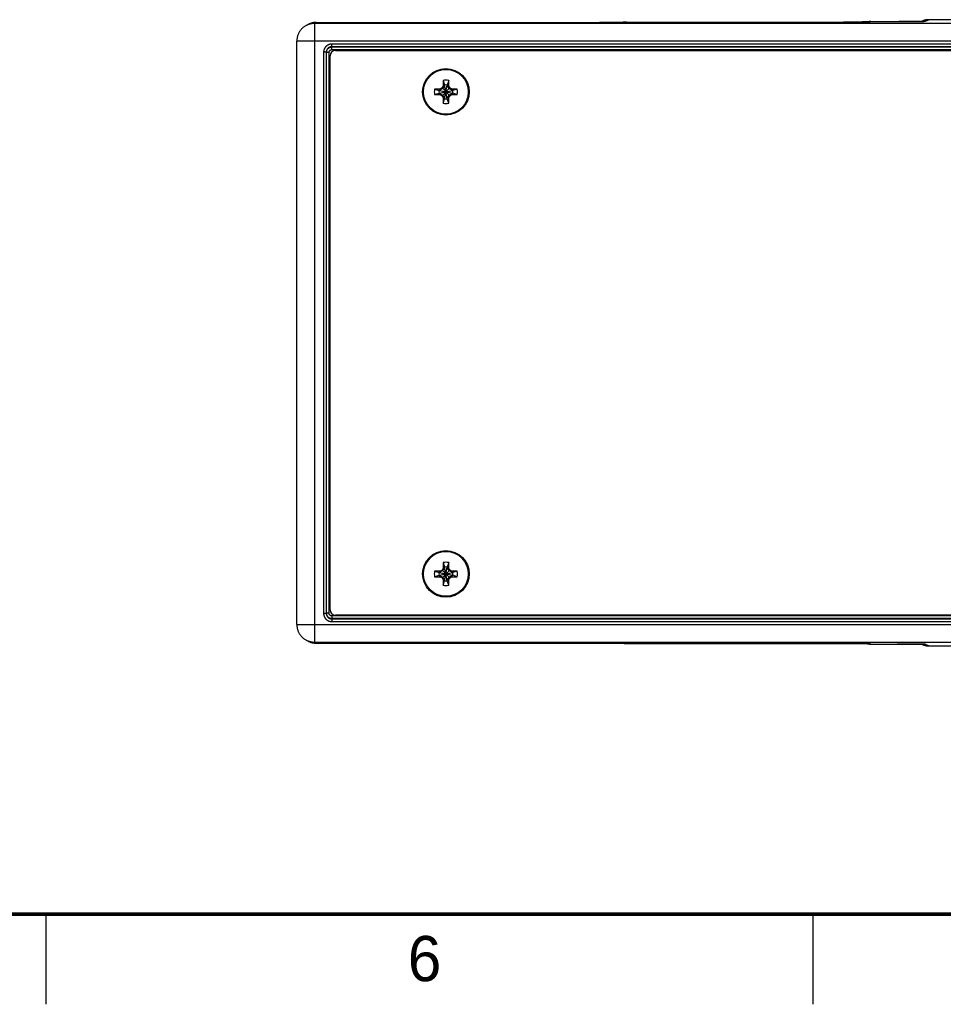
# Model space of a CAD drawing. Header units: inches. Extents: x 0 to 34, y 0 to 22.
# Tile 2 of 105: x 8.4 to 13.5, y 0 to 5.5. Entities that reach past the tile are written whole.
import ezdxf

# ---------------------------------------------------------------- set-up
doc = ezdxf.new("R2010")
doc.units = ezdxf.units.IN
doc.header["$LTSCALE"] = 1.87
doc.header["$MEASUREMENT"] = 0
doc.layers.get('0').update_dxf_attribs({"linetype": 'CONTINUOUS'})
doc.styles.get("Standard").update_dxf_attribs({"font": 'txt', "width": 0.8})

msp = doc.modelspace()

# ---------------------------------------------------------------- linework, layer by layer
at = {"color": 7, "linetype": 'CONTINUOUS'}
for p, q in [((9.944, 5.424), (9.9515, 5.4278)), ((9.9515, 5.4278), (9.9515, 5.4278)), ((9.9887, 5.4345), (9.9962, 5.4383)), ((9.9887, 2.0043), (9.9887, 5.4345)), ((9.9887, 5.4345), (13.5517, 5.4345)), ((9.9962, 5.4383), (11.5554, 5.4383)), ((9.9962, 5.4383), (11.5657, 5.4383)), ((11.5814, 5.4383), (11.5657, 5.4383)), ((11.5918, 5.4384), (11.5814, 5.4383)), ((11.607, 5.4384), (11.5918, 5.4384)), ((11.6169, 5.4384), (11.607, 5.4384)), ((11.6311, 5.4385), (11.6169, 5.4384)), ((11.6402, 5.4385), (11.6311, 5.4385)), ((11.6528, 5.4386), (11.6402, 5.4385)), ((11.66, 5.4387), (11.6528, 5.4386)), ((11.6691, 5.4387), (11.66, 5.4387)), ((11.6767, 5.4388), (11.6691, 5.4387)), ((11.683, 5.4389), (11.6767, 5.4388)), ((11.6883, 5.439), (11.683, 5.4389)), ((11.6925, 5.439), (11.6883, 5.439)), ((11.6969, 5.4391), (11.6925, 5.439)), ((11.7003, 5.4392), (11.6969, 5.4391)), ((11.7029, 5.4392), (11.7003, 5.4392)), ((11.7048, 5.4393), (11.7029, 5.4392)), ((11.7058, 5.4393), (11.7048, 5.4393)), ((11.7064, 5.4393), (11.7058, 5.4393)), ((11.7066, 5.4394), (11.7064, 5.4393)), ((11.7066, 5.4394), (11.7066, 5.4394)), ((11.7129, 5.4397), (11.7144, 5.4404)), ((11.7144, 5.4404), (12.9078, 5.4404)), ((11.7144, 5.4404), (12.918, 5.4404)), ((12.9338, 5.4405), (12.918, 5.4404)), ((12.9442, 5.4405), (12.9338, 5.4405)), ((12.9594, 5.4405), (12.9442, 5.4405)), ((12.9693, 5.4406), (12.9594, 5.4405)), ((12.9835, 5.4406), (12.9693, 5.4406)), ((12.9926, 5.4407), (12.9835, 5.4406)), ((13.0051, 5.4407), (12.9926, 5.4407)), ((13.0123, 5.4408), (13.0051, 5.4407)), ((13.0215, 5.4409), (13.0123, 5.4408)), ((13.0291, 5.4409), (13.0215, 5.4409)), ((13.0354, 5.441), (13.0291, 5.4409)), ((13.0406, 5.4411), (13.0354, 5.441)), ((13.0449, 5.4412), (13.0406, 5.4411)), ((13.0493, 5.4412), (13.0449, 5.4412)), ((13.0527, 5.4413), (13.0493, 5.4412)), ((13.0552, 5.4414), (13.0527, 5.4413)), ((13.0571, 5.4414), (13.0552, 5.4414)), ((13.0581, 5.4414), (13.0571, 5.4414)), ((13.0587, 5.4415), (13.0581, 5.4414)), ((13.0589, 5.4415), (13.0587, 5.4415)), ((13.059, 5.4415), (13.0589, 5.4415)), ((13.0652, 5.4418), (13.0689, 5.4436)), ((13.0689, 5.4436), (13.2145, 5.4436)), ((13.0689, 5.4436), (13.2248, 5.4436)), ((13.2406, 5.4437), (13.2248, 5.4436)), ((13.251, 5.4437), (13.2406, 5.4437)), ((13.2662, 5.4437), (13.251, 5.4437)), ((13.2761, 5.4437), (13.2662, 5.4437)), ((13.2903, 5.4438), (13.2761, 5.4437)), ((13.2994, 5.4439), (13.2903, 5.4438)), ((13.312, 5.4439), (13.2994, 5.4439)), ((13.3192, 5.444), (13.312, 5.4439)), ((13.3283, 5.4441), (13.3192, 5.444)), ((13.3359, 5.4441), (13.3283, 5.4441)), ((13.3422, 5.4442), (13.3359, 5.4441)), ((13.3474, 5.4443), (13.3422, 5.4442)), ((13.3516, 5.4443), (13.3474, 5.4443)), ((13.3561, 5.4444), (13.3516, 5.4443)), ((13.3521, 5.4444), (13.3541, 5.4453)), ((13.3594, 5.4445), (13.3561, 5.4444)), ((13.362, 5.4446), (13.3594, 5.4445)), ((13.3639, 5.4446), (13.362, 5.4446)), ((13.3649, 5.4446), (13.3639, 5.4446)), ((13.3655, 5.4447), (13.3649, 5.4446)), ((13.3657, 5.4447), (13.3655, 5.4447)), ((13.3657, 5.4447), (13.3657, 5.4447)), ((13.372, 5.445), (13.3893, 5.4536)), ((13.57, 5.4536), (13.3893, 5.4536)), ((9.8887, 2.1043), (9.8887, 5.3345)), ((13.5642, 5.3345), (9.8887, 5.3345)), ((10.0821, 5.3036), (10.0821, 5.3186)), ((20.9932, 5.3186), (10.0821, 5.3186)), ((10.0821, 5.3036), (10.083, 5.3027)), ((20.9932, 5.3036), (10.0821, 5.3036)), ((10.083, 5.2877), (10.083, 5.3027)), ((10.083, 5.3027), (20.9923, 5.3027)), ((10.0371, 5.2737), (10.0371, 2.1652)), ((10.0521, 5.2737), (10.0371, 5.2737)), ((10.0521, 5.2737), (10.0521, 2.1652)), ((10.0521, 5.2737), (10.053, 5.2727)), ((10.053, 2.1661), (10.053, 5.2727)), ((10.068, 5.2727), (10.053, 5.2727)), ((10.068, 2.1661), (10.068, 5.2727)), ((10.0726, 2.1858), (10.0726, 5.253)), ((10.083, 5.2877), (20.9923, 5.2877)), ((10.1026, 5.283), (20.9724, 5.283)), ((10.6963, 5.0722), (10.6783, 5.0618)), ((10.6932, 5.0753), (10.6832, 5.0696)), ((10.699, 5.0854), (10.6932, 5.0753)), ((10.6932, 5.0327), (10.7359, 5.0753)), ((10.6932, 5.0753), (10.7359, 5.0327)), ((10.7068, 5.0903), (10.6963, 5.0722)), ((10.699, 5.1165), (10.699, 5.0854)), ((10.699, 5.1165), (10.7068, 5.0918)), ((10.699, 5.0854), (10.7068, 5.0903)), ((10.7068, 5.0918), (10.7068, 5.0903)), ((10.7068, 5.0162), (10.7223, 5.0918)), ((10.7223, 5.0162), (10.7068, 5.0918)), ((10.7068, 5.0177), (10.7223, 5.0903)), ((10.7223, 5.0177), (10.7068, 5.0903)), ((10.7301, 5.1165), (10.7223, 5.0918)), ((10.7223, 5.0903), (10.7223, 5.0918)), ((10.7328, 5.0722), (10.7223, 5.0903)), ((10.7301, 5.0854), (10.7223, 5.0903)), ((10.7301, 5.0854), (10.7301, 5.1165)), ((10.7359, 5.0753), (10.7301, 5.0854)), ((10.7508, 5.0618), (10.7328, 5.0722)), ((10.7459, 5.0696), (10.7359, 5.0753)), ((10.6521, 5.0696), (10.6767, 5.0618)), ((10.6832, 5.0696), (10.6521, 5.0696)), ((10.6521, 5.0385), (10.6767, 5.0462)), ((10.6521, 5.0385), (10.6832, 5.0385)), ((10.6767, 5.0618), (10.7524, 5.0462)), ((10.6783, 5.0618), (10.6767, 5.0618)), ((10.6767, 5.0462), (10.7524, 5.0618)), ((10.6767, 5.0462), (10.6783, 5.0462)), ((10.6832, 5.0696), (10.6783, 5.0618)), ((10.6783, 5.0618), (10.7508, 5.0462)), ((10.6783, 5.0462), (10.7508, 5.0618)), ((10.6832, 5.0385), (10.6783, 5.0462)), ((10.6783, 5.0462), (10.6963, 5.0358)), ((10.6832, 5.0385), (10.6932, 5.0327)), ((10.6932, 5.0327), (10.699, 5.0226)), ((10.6963, 5.0358), (10.7068, 5.0177)), ((10.699, 5.0226), (10.699, 4.9915)), ((10.699, 5.0226), (10.7068, 5.0177)), ((10.7068, 5.0177), (10.7068, 5.0162)), ((10.7223, 5.0177), (10.7328, 5.0358)), ((10.7301, 5.0226), (10.7223, 5.0177)), ((10.7223, 5.0162), (10.7223, 5.0177)), ((10.7301, 5.0226), (10.7359, 5.0327)), ((10.7301, 4.9915), (10.7301, 5.0226)), ((10.7328, 5.0358), (10.7508, 5.0462)), ((10.7359, 5.0327), (10.7459, 5.0385)), ((10.7459, 5.0696), (10.7508, 5.0618)), ((10.777, 5.0696), (10.7459, 5.0696)), ((10.7459, 5.0385), (10.7508, 5.0462)), ((10.7459, 5.0385), (10.777, 5.0385)), ((10.7524, 5.0618), (10.7508, 5.0618)), ((10.7508, 5.0462), (10.7524, 5.0462)), ((10.777, 5.0696), (10.7524, 5.0618)), ((10.777, 5.0385), (10.7524, 5.0462)), ((10.699, 4.9915), (10.7068, 5.0162)), ((10.7301, 4.9915), (10.7223, 5.0162)), ((10.6963, 2.4022), (10.6783, 2.3918)), ((10.6932, 2.4053), (10.6832, 2.3996)), ((10.699, 2.4154), (10.6932, 2.4053)), ((10.6932, 2.4053), (10.7359, 2.3627)), ((10.6932, 2.3627), (10.7359, 2.4053)), ((10.7068, 2.4203), (10.6963, 2.4022)), ((10.699, 2.4465), (10.699, 2.4154)), ((10.699, 2.4465), (10.7068, 2.4218)), ((10.699, 2.4154), (10.7068, 2.4203)), ((10.7068, 2.4218), (10.7068, 2.4203)), ((10.7223, 2.3462), (10.7068, 2.4218)), ((10.7068, 2.3462), (10.7223, 2.4218)), ((10.7223, 2.3477), (10.7068, 2.4203)), ((10.7068, 2.3477), (10.7223, 2.4203)), ((10.7301, 2.4465), (10.7223, 2.4218)), ((10.7223, 2.4203), (10.7223, 2.4218)), ((10.7328, 2.4022), (10.7223, 2.4203)), ((10.7301, 2.4154), (10.7223, 2.4203)), ((10.7301, 2.4154), (10.7301, 2.4465)), ((10.7359, 2.4053), (10.7301, 2.4154)), ((10.7508, 2.3918), (10.7328, 2.4022)), ((10.7459, 2.3996), (10.7359, 2.4053)), ((10.6521, 2.3996), (10.6767, 2.3918)), ((10.6832, 2.3996), (10.6521, 2.3996)), ((10.6521, 2.3685), (10.6767, 2.3762)), ((10.6521, 2.3685), (10.6832, 2.3685)), ((10.6767, 2.3918), (10.7524, 2.3762)), ((10.6783, 2.3918), (10.6767, 2.3918)), ((10.6767, 2.3762), (10.7524, 2.3918)), ((10.6767, 2.3762), (10.6783, 2.3762)), ((10.6832, 2.3996), (10.6783, 2.3918)), ((10.6783, 2.3918), (10.7508, 2.3762)), ((10.6783, 2.3762), (10.7508, 2.3918)), ((10.6832, 2.3685), (10.6783, 2.3762)), ((10.6783, 2.3762), (10.6963, 2.3658)), ((10.6832, 2.3685), (10.6932, 2.3627)), ((10.6932, 2.3627), (10.699, 2.3526)), ((10.6963, 2.3658), (10.7068, 2.3477)), ((10.699, 2.3526), (10.699, 2.3215)), ((10.699, 2.3526), (10.7068, 2.3477)), ((10.699, 2.3215), (10.7068, 2.3462)), ((10.7068, 2.3477), (10.7068, 2.3462)), ((10.7223, 2.3477), (10.7328, 2.3658)), ((10.7301, 2.3526), (10.7223, 2.3477)), ((10.7223, 2.3462), (10.7223, 2.3477)), ((10.7301, 2.3215), (10.7223, 2.3462)), ((10.7301, 2.3526), (10.7359, 2.3627)), ((10.7301, 2.3215), (10.7301, 2.3526)), ((10.7328, 2.3658), (10.7508, 2.3762)), ((10.7359, 2.3627), (10.7459, 2.3685)), ((10.7459, 2.3996), (10.7508, 2.3918)), ((10.777, 2.3996), (10.7459, 2.3996)), ((10.7459, 2.3685), (10.7508, 2.3762)), ((10.7459, 2.3685), (10.777, 2.3685)), ((10.7524, 2.3918), (10.7508, 2.3918)), ((10.7508, 2.3762), (10.7524, 2.3762)), ((10.777, 2.3996), (10.7524, 2.3918)), ((10.777, 2.3685), (10.7524, 2.3762)), ((10.0521, 2.1652), (10.0371, 2.1652)), ((10.0521, 2.1652), (10.053, 2.1661)), ((10.068, 2.1661), (10.053, 2.1661)), ((10.0821, 2.1352), (10.083, 2.1361)), ((10.0821, 2.1352), (10.0821, 2.1202)), ((10.0821, 2.1352), (20.9932, 2.1352)), ((10.083, 2.1511), (10.083, 2.1361)), ((20.9923, 2.1511), (10.083, 2.1511)), ((20.9923, 2.1361), (10.083, 2.1361)), ((20.9724, 2.1558), (10.1026, 2.1558)), ((9.8887, 2.1043), (13.5642, 2.1043)), ((10.0821, 2.1202), (20.9932, 2.1202)), ((9.9515, 2.0111), (9.944, 2.0148)), ((9.9515, 2.0111), (9.9515, 2.0111)), ((9.9962, 2.0005), (9.9887, 2.0043)), ((13.5517, 2.0043), (9.9887, 2.0043)), ((9.9962, 2.0005), (11.5657, 2.0005)), ((11.5657, 2.0005), (11.5816, 2.0005)), ((11.5816, 2.0005), (11.5972, 2.0005)), ((11.5972, 2.0005), (11.6073, 2.0004)), ((11.6073, 2.0004), (11.6173, 2.0004)), ((11.6173, 2.0004), (11.6315, 2.0003)), ((11.6315, 2.0003), (11.6406, 2.0003)), ((11.6406, 2.0003), (11.6493, 2.0002)), ((11.6493, 2.0002), (11.6574, 2.0002)), ((11.6574, 2.0002), (11.6648, 2.0001)), ((11.6648, 2.0001), (11.6712, 2.0001)), ((11.6712, 2.0001), (11.6793, 2)), ((11.6793, 2), (11.6857, 1.9999)), ((11.6857, 1.9999), (11.6907, 1.9998)), ((11.6907, 1.9998), (11.6947, 1.9998)), ((11.6947, 1.9998), (11.6989, 1.9997)), ((11.6989, 1.9997), (11.7014, 1.9996)), ((11.7014, 1.9996), (11.7038, 1.9996)), ((11.7038, 1.9996), (11.7052, 1.9995)), ((11.7052, 1.9995), (11.706, 1.9995)), ((11.706, 1.9995), (11.7064, 1.9995)), ((11.7144, 1.9984), (11.7129, 1.9992)), ((11.7144, 1.9984), (12.9181, 1.9984)), ((12.9181, 1.9984), (12.934, 1.9983)), ((12.934, 1.9983), (12.9496, 1.9983)), ((12.9496, 1.9983), (12.9597, 1.9983)), ((12.9597, 1.9983), (12.9696, 1.9983)), ((12.9696, 1.9983), (12.9839, 1.9982)), ((12.9839, 1.9982), (12.993, 1.9981)), ((12.993, 1.9981), (13.0017, 1.9981)), ((13.0017, 1.9981), (13.0098, 1.998)), ((13.0098, 1.998), (13.0171, 1.998)), ((13.0171, 1.998), (13.0236, 1.9979)), ((13.0236, 1.9979), (13.0316, 1.9978)), ((13.0316, 1.9978), (13.0381, 1.9978)), ((13.0381, 1.9978), (13.0431, 1.9977)), ((13.0431, 1.9977), (13.0471, 1.9976)), ((13.0471, 1.9976), (13.0513, 1.9975)), ((13.0513, 1.9975), (13.0537, 1.9975)), ((13.0537, 1.9975), (13.0562, 1.9974)), ((13.0562, 1.9974), (13.0575, 1.9974)), ((13.0575, 1.9974), (13.0584, 1.9974)), ((13.0584, 1.9974), (13.0587, 1.9973)), ((13.0689, 1.9952), (13.0652, 1.997)), ((13.0689, 1.9952), (13.2248, 1.9952)), ((13.2248, 1.9952), (13.2405, 1.9952)), ((13.2405, 1.9952), (13.256, 1.9951)), ((13.256, 1.9951), (13.266, 1.9951)), ((13.266, 1.9951), (13.2759, 1.9951)), ((13.2759, 1.9951), (13.2901, 1.995)), ((13.2901, 1.995), (13.2991, 1.995)), ((13.2991, 1.995), (13.3078, 1.9949)), ((13.3078, 1.9949), (13.3159, 1.9949)), ((13.3159, 1.9949), (13.3232, 1.9948)), ((13.3232, 1.9948), (13.3325, 1.9947)), ((13.3325, 1.9947), (13.3401, 1.9946)), ((13.3401, 1.9946), (13.3461, 1.9945)), ((13.3461, 1.9945), (13.3508, 1.9945)), ((13.3508, 1.9945), (13.3546, 1.9944)), ((13.3541, 1.9935), (13.3521, 1.9945)), ((13.3546, 1.9944), (13.3586, 1.9943)), ((13.3586, 1.9943), (13.3615, 1.9943)), ((13.3615, 1.9943), (13.3637, 1.9942)), ((13.3637, 1.9942), (13.3647, 1.9942)), ((13.3647, 1.9942), (13.3654, 1.9941)), ((13.3654, 1.9941), (13.3656, 1.9941)), ((13.3656, 1.9941), (13.3657, 1.9941)), ((13.3893, 1.9852), (13.372, 1.9938)), ((13.3893, 1.9852), (13.57, 1.9852))]:
    msp.add_line(p, q, dxfattribs=at)
at = {"color": 2, "linetype": 'CONTINUOUS'}
for p, q in [((8.5, 0), (8.5, 0.5)), ((12.75, 0), (12.75, 0.5))]:
    msp.add_line(p, q, dxfattribs=at)
at = {"color": 7, "linetype": 'CONTINUOUS'}
for points in [[(13.3893, 5.4536), (13.3863, 5.4536), (13.3832, 5.4534), (13.38, 5.4531), (13.3768, 5.4527), (13.3737, 5.4521), (13.3706, 5.4514), (13.3675, 5.4506), (13.3645, 5.4496), (13.3615, 5.4486), (13.3585, 5.4474), (13.3556, 5.4461), (13.3541, 5.4453)], [(9.944, 5.424), (9.9407, 5.4223), (9.9376, 5.4205), (9.9344, 5.4186), (9.9314, 5.4165), (9.9285, 5.4144), (9.9256, 5.4121), (9.9228, 5.4098), (9.9202, 5.4074), (9.9175, 5.4048), (9.915, 5.4021), (9.9126, 5.3995), (9.9103, 5.3967), (9.9081, 5.3937), (9.906, 5.3908), (9.904, 5.3878), (9.9021, 5.3846), (9.9003, 5.3814), (9.8987, 5.3781), (9.8971, 5.3748), (9.8957, 5.3714), (9.8944, 5.3679), (9.8932, 5.3644), (9.8922, 5.3608), (9.8913, 5.3572), (9.8905, 5.3535), (9.8899, 5.3498), (9.8894, 5.3461), (9.889, 5.3424), (9.8888, 5.3386), (9.8887, 5.3345)], [(9.9962, 5.4383), (9.9927, 5.4383), (9.989, 5.4381), (9.9852, 5.4377), (9.9815, 5.4372), (9.9778, 5.4366), (9.9741, 5.4358), (9.9705, 5.435), (9.9669, 5.4339), (9.9633, 5.4328), (9.9598, 5.4314), (9.9563, 5.43), (9.9529, 5.4285), (9.9515, 5.4278)], [(11.7144, 5.4404), (11.712, 5.4404), (11.7088, 5.4402), (11.7057, 5.44), (11.7026, 5.4395), (11.7004, 5.4392)], [(13.0689, 5.4436), (13.0665, 5.4436), (13.0633, 5.4434), (13.0602, 5.4432), (13.0571, 5.4427), (13.0539, 5.4422), (13.0509, 5.4415), (13.0497, 5.4412)], [(9.8887, 2.1043), (9.8888, 2.1005), (9.889, 2.0967), (9.8893, 2.0929), (9.8898, 2.0892), (9.8904, 2.0856), (9.8912, 2.0819), (9.8921, 2.0783), (9.8932, 2.0747), (9.8943, 2.0712), (9.8956, 2.0677), (9.897, 2.0643), (9.8986, 2.0609), (9.9002, 2.0576), (9.9021, 2.0543), (9.9039, 2.0512), (9.906, 2.0481), (9.9081, 2.0451), (9.9103, 2.0422), (9.9127, 2.0393), (9.9151, 2.0366), (9.9176, 2.0339), (9.9203, 2.0313), (9.923, 2.0289), (9.9258, 2.0265), (9.9288, 2.0242), (9.9317, 2.0221), (9.9348, 2.02), (9.938, 2.0181), (9.9412, 2.0163), (9.944, 2.0148)], [(9.9515, 2.0111), (9.9529, 2.0103), (9.9564, 2.0088), (9.9598, 2.0074), (9.9634, 2.0061), (9.9669, 2.0049), (9.9705, 2.0039), (9.9742, 2.003), (9.9778, 2.0022), (9.9815, 2.0016), (9.9853, 2.0011), (9.989, 2.0008), (9.9928, 2.0006), (9.9962, 2.0005)], [(11.7144, 1.9984), (11.712, 1.9984), (11.7088, 1.9986), (11.7057, 1.9989), (11.7026, 1.9993), (11.7004, 1.9996)], [(11.7064, 1.9995), (11.7066, 1.9995), (11.7066, 1.9995)], [(13.0689, 1.9952), (13.0665, 1.9952), (13.0633, 1.9954), (13.0602, 1.9957), (13.0571, 1.9961), (13.0539, 1.9966), (13.0509, 1.9973), (13.0497, 1.9976)], [(13.0587, 1.9973), (13.0589, 1.9973), (13.059, 1.9973)], [(13.3541, 1.9935), (13.3556, 1.9927), (13.3585, 1.9914), (13.3615, 1.9902), (13.3645, 1.9892), (13.3675, 1.9882), (13.3706, 1.9874), (13.3737, 1.9867), (13.3768, 1.9862), (13.38, 1.9857), (13.3831, 1.9854), (13.3863, 1.9852), (13.3893, 1.9852)]]:
    msp.add_lwpolyline(points, dxfattribs=at)
at = {"color": 7, "linetype": 'CONTINUOUS', "const_width": 0.02}
msp.add_lwpolyline([(0.5, 0.5), (33.5, 0.5)], dxfattribs=at)
at = {"color": 7, "linetype": 'CONTINUOUS'}
for centre, radius in [((10.7146, 5.054), 0.129), ((10.7146, 5.054), 0.124), ((10.7146, 2.384), 0.129), ((10.7146, 2.384), 0.124)]:
    msp.add_circle(centre, radius, dxfattribs=at)
for centre, radius, start, end in [((10.1026, 5.253), 0.03, 90, 180), ((10.7146, 5.054), 0.0644, 76.0196, 103.9804), ((10.7146, 5.054), 0.0386, 78.3855, 101.6145), ((10.7146, 5.054), 0.0644, 166.0196, 193.9804), ((10.7146, 5.054), 0.0386, 168.3855, 191.6145), ((10.7146, 5.054), 0.0386, 348.3855, 11.6145), ((10.7146, 5.054), 0.0644, 346.0196, 13.9804), ((10.7146, 5.054), 0.0644, 256.0196, 283.9804), ((10.7146, 5.054), 0.0386, 258.3855, 281.6145), ((10.7146, 2.384), 0.0644, 76.0196, 103.9804), ((10.7146, 2.384), 0.0386, 78.3855, 101.6145), ((10.7146, 2.384), 0.0644, 166.0196, 193.9804), ((10.7146, 2.384), 0.0386, 168.3855, 191.6145), ((10.7146, 2.384), 0.0386, 258.3855, 281.6145), ((10.7146, 2.384), 0.0386, 348.3855, 11.6145), ((10.7146, 2.384), 0.0644, 346.0196, 13.9804), ((10.7146, 2.384), 0.0644, 256.0196, 283.9804), ((10.1026, 2.1858), 0.03, 180, 270)]:
    msp.add_arc(centre, radius, start, end, dxfattribs=at)
for points, knots in [([(9.944, 5.424), (9.9444, 5.4242), (9.946, 5.425), (9.9487, 5.4262), (9.9521, 5.4277), (9.9557, 5.429), (9.9592, 5.4301), (9.9628, 5.4312), (9.9664, 5.4321), (9.9701, 5.4328), (9.9738, 5.4335), (9.9775, 5.4339), (9.9812, 5.4343), (9.9849, 5.4345), (9.9874, 5.4345), (9.9887, 5.4345)], [0, 0, 0, 0, 0.032077, 0.112741, 0.193406, 0.274072, 0.354736, 0.435401, 0.516066, 0.596732, 0.677402, 0.758066, 0.83872, 0.919363, 1, 1, 1, 1]), ([(9.9529, 5.4284), (9.954, 5.429), (9.9562, 5.43), (9.9597, 5.4314), (9.9632, 5.4327), (9.9667, 5.4339), (9.9703, 5.4349), (9.974, 5.4358), (9.9764, 5.4363), (9.9777, 5.4366), (9.9777, 5.4366)], [0, 0, 0, 0, 0.14138, 0.284055, 0.426734, 0.569413, 0.712094, 0.854774, 0.997449, 1, 1, 1, 1]), ([(9.9777, 5.4366), (9.9789, 5.4368), (9.9813, 5.4372), (9.985, 5.4377), (9.9887, 5.4381), (9.9925, 5.4383), (9.995, 5.4383), (9.9962, 5.4383)], [0, 0, 0, 0, 0.197127, 0.397844, 0.598568, 0.799292, 1, 1, 1, 1]), ([(11.5554, 5.4383), (11.5572, 5.4383), (11.5607, 5.4383), (11.566, 5.4383), (11.5713, 5.4383), (11.5766, 5.4383), (11.5818, 5.4383), (11.587, 5.4383), (11.5922, 5.4383), (11.5974, 5.4384), (11.6025, 5.4384), (11.6075, 5.4384), (11.6125, 5.4384), (11.6174, 5.4384), (11.6223, 5.4384), (11.6271, 5.4385), (11.6318, 5.4385), (11.6364, 5.4385), (11.6409, 5.4385), (11.6453, 5.4386), (11.6496, 5.4386), (11.6538, 5.4386), (11.6579, 5.4386), (11.6619, 5.4387), (11.6657, 5.4387), (11.6695, 5.4387), (11.6731, 5.4388), (11.6765, 5.4388), (11.6799, 5.4388), (11.683, 5.4389), (11.6861, 5.4389), (11.689, 5.439), (11.6917, 5.439), (11.6943, 5.439), (11.6967, 5.4391), (11.699, 5.4391), (11.7011, 5.4392), (11.703, 5.4392), (11.7048, 5.4392), (11.7059, 5.4393), (11.7064, 5.4393)], [0, 0, 0, 0, 0.035085, 0.070185, 0.105241, 0.140198, 0.175002, 0.209602, 0.243964, 0.278058, 0.311848, 0.345286, 0.378325, 0.410926, 0.443055, 0.474679, 0.505761, 0.536269, 0.566167, 0.595419, 0.62399, 0.651849, 0.678966, 0.705308, 0.730846, 0.755548, 0.779389, 0.802341, 0.82438, 0.845477, 0.865609, 0.884753, 0.902888, 0.919993, 0.936049, 0.951035, 0.964938, 0.977743, 0.989437, 1, 1, 1, 1]), ([(11.7004, 5.4392), (11.7009, 5.4393), (11.7024, 5.4395), (11.7049, 5.4399), (11.7081, 5.4402), (11.7113, 5.4404), (11.7134, 5.4404), (11.7144, 5.4404)], [0, 0, 0, 0, 0.100601, 0.325449, 0.550298, 0.775149, 1, 1, 1, 1]), ([(11.7066, 5.4393), (11.707, 5.4393), (11.7079, 5.4393), (11.709, 5.4394), (11.7101, 5.4394), (11.711, 5.4395), (11.7117, 5.4395), (11.7123, 5.4396), (11.7126, 5.4396), (11.7128, 5.4396), (11.7129, 5.4397)], [0, 0, 0, 0, 0.196256, 0.395635, 0.567072, 0.710405, 0.825404, 0.911901, 0.969941, 1, 1, 1, 1]), ([(11.7066, 5.4394), (11.7076, 5.4395), (11.7097, 5.4396), (11.7118, 5.4397), (11.7129, 5.4397)], [0, 0, 0, 0, 0.493039, 1, 1, 1, 1]), ([(12.9078, 5.4404), (12.9095, 5.4404), (12.9131, 5.4404), (12.9184, 5.4404), (12.9237, 5.4404), (12.9289, 5.4405), (12.9342, 5.4405), (12.9394, 5.4405), (12.9446, 5.4405), (12.9497, 5.4405), (12.9548, 5.4405), (12.9599, 5.4405), (12.9649, 5.4405), (12.9698, 5.4406), (12.9747, 5.4406), (12.9794, 5.4406), (12.9841, 5.4406), (12.9887, 5.4406), (12.9932, 5.4407), (12.9977, 5.4407), (13.002, 5.4407), (13.0062, 5.4407), (13.0103, 5.4408), (13.0142, 5.4408), (13.0181, 5.4408), (13.0218, 5.4409), (13.0254, 5.4409), (13.0289, 5.4409), (13.0322, 5.441), (13.0354, 5.441), (13.0384, 5.441), (13.0413, 5.4411), (13.0441, 5.4411), (13.0467, 5.4412), (13.0491, 5.4412), (13.0513, 5.4413), (13.0534, 5.4413), (13.0554, 5.4413), (13.0571, 5.4414), (13.0583, 5.4414), (13.0588, 5.4414)], [0, 0, 0, 0, 0.035085, 0.070185, 0.105241, 0.140198, 0.175002, 0.209602, 0.243964, 0.278058, 0.311848, 0.345286, 0.378325, 0.410926, 0.443055, 0.474679, 0.505761, 0.536269, 0.566167, 0.595419, 0.62399, 0.651849, 0.678966, 0.705308, 0.730846, 0.755548, 0.779389, 0.802341, 0.82438, 0.845477, 0.865609, 0.884753, 0.902888, 0.919993, 0.936049, 0.951035, 0.964938, 0.977743, 0.989437, 1, 1, 1, 1]), ([(13.0496, 5.4412), (13.0498, 5.4413), (13.051, 5.4416), (13.0532, 5.4421), (13.0563, 5.4426), (13.0594, 5.4431), (13.0626, 5.4434), (13.0657, 5.4436), (13.0679, 5.4436), (13.0689, 5.4436)], [0, 0, 0, 0, 0.022477, 0.185395, 0.348315, 0.511235, 0.674156, 0.837077, 1, 1, 1, 1]), ([(13.059, 5.4415), (13.06, 5.4416), (13.0621, 5.4418), (13.0642, 5.4418), (13.0652, 5.4418)], [0, 0, 0, 0, 0.493039, 1, 1, 1, 1]), ([(13.059, 5.4414), (13.0594, 5.4414), (13.0602, 5.4415), (13.0614, 5.4415), (13.0625, 5.4416), (13.0634, 5.4416), (13.0641, 5.4416), (13.0646, 5.4417), (13.065, 5.4417), (13.0652, 5.4418), (13.0652, 5.4418)], [0, 0, 0, 0, 0.196256, 0.395635, 0.567072, 0.710405, 0.825404, 0.911901, 0.969941, 1, 1, 1, 1]), ([(13.2145, 5.4436), (13.2163, 5.4436), (13.2198, 5.4436), (13.2251, 5.4436), (13.2304, 5.4436), (13.2357, 5.4436), (13.2409, 5.4437), (13.2462, 5.4437), (13.2513, 5.4437), (13.2565, 5.4437), (13.2616, 5.4437), (13.2666, 5.4437), (13.2716, 5.4437), (13.2765, 5.4437), (13.2814, 5.4438), (13.2862, 5.4438), (13.2909, 5.4438), (13.2955, 5.4438), (13.3, 5.4439), (13.3044, 5.4439), (13.3087, 5.4439), (13.3129, 5.4439), (13.317, 5.444), (13.321, 5.444), (13.3248, 5.444), (13.3286, 5.4441), (13.3322, 5.4441), (13.3356, 5.4441), (13.339, 5.4442), (13.3421, 5.4442), (13.3452, 5.4442), (13.3481, 5.4443), (13.3508, 5.4443), (13.3534, 5.4444), (13.3558, 5.4444), (13.3581, 5.4444), (13.3602, 5.4445), (13.3621, 5.4445), (13.3639, 5.4446), (13.365, 5.4446), (13.3655, 5.4446)], [0, 0, 0, 0, 0.035098, 0.070211, 0.105279, 0.140246, 0.175055, 0.209656, 0.244016, 0.278108, 0.311897, 0.345335, 0.378373, 0.410974, 0.443102, 0.474725, 0.505806, 0.536312, 0.566208, 0.595458, 0.624028, 0.651886, 0.679, 0.705341, 0.730876, 0.755577, 0.779416, 0.802367, 0.824403, 0.845499, 0.865629, 0.884771, 0.902904, 0.920007, 0.936061, 0.951045, 0.964945, 0.977748, 0.989439, 1, 1, 1, 1]), ([(13.3556, 5.4461), (13.3555, 5.4461), (13.355, 5.4458), (13.3545, 5.4456), (13.3541, 5.4453)], [0, 0, 0, 0, 0.033145, 1, 1, 1, 1]), ([(13.3862, 5.4536), (13.3862, 5.4536), (13.3851, 5.4535), (13.3829, 5.4534), (13.3798, 5.4531), (13.3766, 5.4526), (13.3735, 5.4521), (13.3704, 5.4514), (13.3674, 5.4506), (13.3643, 5.4496), (13.3613, 5.4485), (13.3584, 5.4474), (13.3565, 5.4465), (13.3556, 5.4461)], [0, 0, 0, 0, 0.003455, 0.103297, 0.20314, 0.302977, 0.402808, 0.502634, 0.60246, 0.702289, 0.802118, 0.901936, 1, 1, 1, 1]), ([(13.3657, 5.4447), (13.3667, 5.4448), (13.3688, 5.4449), (13.3709, 5.445), (13.372, 5.445)], [0, 0, 0, 0, 0.492974, 1, 1, 1, 1]), ([(13.3657, 5.4446), (13.3661, 5.4446), (13.367, 5.4447), (13.3681, 5.4447), (13.3692, 5.4448), (13.3701, 5.4448), (13.3708, 5.4448), (13.3714, 5.4449), (13.3717, 5.4449), (13.3719, 5.445), (13.372, 5.445)], [0, 0, 0, 0, 0.196501, 0.395867, 0.56727, 0.710551, 0.825499, 0.911958, 0.969962, 1, 1, 1, 1]), ([(10.0821, 5.3186), (10.0814, 5.3186), (10.08, 5.3186), (10.0779, 5.3185), (10.0759, 5.3182), (10.0738, 5.3179), (10.0718, 5.3175), (10.0698, 5.3169), (10.0678, 5.3163), (10.0658, 5.3156), (10.0639, 5.3148), (10.062, 5.3139), (10.0602, 5.313), (10.0584, 5.3119), (10.0567, 5.3108), (10.055, 5.3096), (10.0533, 5.3083), (10.0518, 5.3069), (10.0503, 5.3055), (10.0488, 5.304), (10.0475, 5.3024), (10.0462, 5.3008), (10.045, 5.2991), (10.0438, 5.2973), (10.0428, 5.2956), (10.0418, 5.2937), (10.0409, 5.2918), (10.0401, 5.2899), (10.0394, 5.288), (10.0388, 5.286), (10.0383, 5.284), (10.0378, 5.2819), (10.0375, 5.2799), (10.0373, 5.2778), (10.0371, 5.2757), (10.0371, 5.2743), (10.0371, 5.2737)], [0, 0, 0, 0, 0.029315, 0.0587, 0.088127, 0.117573, 0.14701, 0.176425, 0.205828, 0.235235, 0.264651, 0.294075, 0.323503, 0.352928, 0.382341, 0.411749, 0.441162, 0.470584, 0.500009, 0.52943, 0.558847, 0.588259, 0.61767, 0.647086, 0.676511, 0.705939, 0.735361, 0.764778, 0.794191, 0.823605, 0.853027, 0.882463, 0.911899, 0.941315, 0.970689, 1, 1, 1, 1]), ([(10.0821, 5.3036), (10.0816, 5.3036), (10.0806, 5.3036), (10.0791, 5.3035), (10.0775, 5.3033), (10.076, 5.303), (10.0746, 5.3027), (10.0731, 5.3023), (10.0717, 5.3018), (10.0703, 5.3012), (10.0689, 5.3006), (10.0675, 5.2999), (10.0662, 5.2991), (10.0649, 5.2983), (10.0637, 5.2974), (10.0625, 5.2964), (10.0614, 5.2954), (10.0603, 5.2943), (10.0593, 5.2932), (10.0584, 5.292), (10.0575, 5.2908), (10.0566, 5.2895), (10.0559, 5.2882), (10.0551, 5.2869), (10.0545, 5.2855), (10.0539, 5.2841), (10.0535, 5.2826), (10.053, 5.2812), (10.0527, 5.2797), (10.0524, 5.2782), (10.0522, 5.2767), (10.0521, 5.2752), (10.0521, 5.2742), (10.0521, 5.2737)], [0, 0, 0, 0, 0.032272, 0.064545, 0.096819, 0.129093, 0.161367, 0.193641, 0.225911, 0.258171, 0.290418, 0.322658, 0.354893, 0.387132, 0.419379, 0.451636, 0.483899, 0.516157, 0.548407, 0.580652, 0.612895, 0.64514, 0.677389, 0.709645, 0.741907, 0.774173, 0.806443, 0.838712, 0.870978, 0.903241, 0.9355, 0.967754, 1, 1, 1, 1]), ([(10.053, 5.2727), (10.053, 5.2732), (10.0531, 5.2742), (10.0532, 5.2757), (10.0534, 5.2772), (10.0537, 5.2787), (10.054, 5.2802), (10.0544, 5.2817), (10.0549, 5.2831), (10.0555, 5.2845), (10.0561, 5.2859), (10.0568, 5.2873), (10.0576, 5.2886), (10.0584, 5.2898), (10.0593, 5.2911), (10.0603, 5.2923), (10.0613, 5.2934), (10.0624, 5.2945), (10.0635, 5.2955), (10.0647, 5.2964), (10.0659, 5.2973), (10.0672, 5.2982), (10.0685, 5.2989), (10.0698, 5.2996), (10.0712, 5.3003), (10.0726, 5.3008), (10.0741, 5.3013), (10.0755, 5.3018), (10.077, 5.3021), (10.0785, 5.3024), (10.08, 5.3026), (10.0815, 5.3027), (10.0825, 5.3027), (10.083, 5.3027)], [0, 0, 0, 0, 0.032275, 0.064544, 0.09681, 0.129074, 0.161337, 0.193601, 0.225866, 0.258132, 0.290396, 0.32266, 0.354924, 0.387188, 0.419451, 0.451711, 0.483971, 0.516232, 0.548493, 0.580752, 0.613005, 0.645255, 0.677503, 0.709752, 0.742003, 0.774259, 0.806517, 0.838778, 0.87104, 0.903298, 0.935547, 0.967783, 1, 1, 1, 1]), ([(10.068, 5.2727), (10.068, 5.273), (10.0681, 5.2736), (10.0681, 5.2745), (10.0683, 5.2754), (10.0685, 5.2763), (10.0687, 5.2772), (10.069, 5.278), (10.0694, 5.2789), (10.0698, 5.2797), (10.0702, 5.2805), (10.0707, 5.2812), (10.0712, 5.282), (10.0718, 5.2827), (10.0724, 5.2833), (10.0731, 5.2839), (10.0738, 5.2845), (10.0745, 5.2851), (10.0753, 5.2855), (10.0761, 5.286), (10.0769, 5.2864), (10.0777, 5.2867), (10.0786, 5.287), (10.0795, 5.2873), (10.0803, 5.2875), (10.0812, 5.2876), (10.0821, 5.2877), (10.0827, 5.2877), (10.083, 5.2877)], [0, 0, 0, 0, 0.038269, 0.076653, 0.115117, 0.153624, 0.192138, 0.230628, 0.269105, 0.307596, 0.346109, 0.384621, 0.423104, 0.461564, 0.500028, 0.538519, 0.577028, 0.615534, 0.654027, 0.692503, 0.730963, 0.769433, 0.807945, 0.846505, 0.885056, 0.923532, 0.961867, 1, 1, 1, 1]), ([(10.0371, 2.1652), (10.0371, 2.1645), (10.0371, 2.1631), (10.0373, 2.161), (10.0375, 2.1589), (10.0378, 2.1569), (10.0383, 2.1549), (10.0388, 2.1528), (10.0394, 2.1509), (10.0401, 2.1489), (10.0409, 2.147), (10.0418, 2.1451), (10.0428, 2.1433), (10.0438, 2.1415), (10.045, 2.1397), (10.0462, 2.138), (10.0475, 2.1364), (10.0488, 2.1348), (10.0503, 2.1333), (10.0518, 2.1319), (10.0533, 2.1305), (10.055, 2.1292), (10.0567, 2.128), (10.0584, 2.1269), (10.0602, 2.1258), (10.062, 2.1249), (10.0639, 2.124), (10.0658, 2.1232), (10.0678, 2.1225), (10.0698, 2.1219), (10.0718, 2.1213), (10.0738, 2.1209), (10.0759, 2.1206), (10.0779, 2.1203), (10.08, 2.1202), (10.0814, 2.1202), (10.0821, 2.1202)], [0, 0, 0, 0, 0.029315, 0.0587, 0.088127, 0.117573, 0.14701, 0.176425, 0.205828, 0.235235, 0.264651, 0.294075, 0.323503, 0.352928, 0.382341, 0.411749, 0.441162, 0.470584, 0.500009, 0.52943, 0.558847, 0.588259, 0.61767, 0.647086, 0.676511, 0.705939, 0.735361, 0.764778, 0.794191, 0.823605, 0.853027, 0.882463, 0.911899, 0.941315, 0.970689, 1, 1, 1, 1]), ([(10.0521, 2.1652), (10.0521, 2.1647), (10.0521, 2.1636), (10.0522, 2.1621), (10.0524, 2.1606), (10.0527, 2.1591), (10.053, 2.1576), (10.0535, 2.1562), (10.054, 2.1547), (10.0545, 2.1533), (10.0551, 2.1519), (10.0559, 2.1506), (10.0566, 2.1493), (10.0575, 2.148), (10.0584, 2.1468), (10.0593, 2.1456), (10.0603, 2.1445), (10.0614, 2.1434), (10.0625, 2.1424), (10.0637, 2.1414), (10.0649, 2.1405), (10.0662, 2.1397), (10.0675, 2.1389), (10.0689, 2.1382), (10.0703, 2.1376), (10.0717, 2.137), (10.0731, 2.1365), (10.0746, 2.1361), (10.0761, 2.1358), (10.0775, 2.1355), (10.0791, 2.1353), (10.0806, 2.1352), (10.0816, 2.1352), (10.0821, 2.1352)], [0, 0, 0, 0, 0.032272, 0.064545, 0.096819, 0.129093, 0.161367, 0.193641, 0.225911, 0.258171, 0.290418, 0.322658, 0.354893, 0.387132, 0.419379, 0.451636, 0.483899, 0.516157, 0.548407, 0.580652, 0.612895, 0.64514, 0.677389, 0.709645, 0.741907, 0.774173, 0.806443, 0.838712, 0.870978, 0.903241, 0.9355, 0.967754, 1, 1, 1, 1]), ([(10.083, 2.1361), (10.0825, 2.1361), (10.0815, 2.1361), (10.08, 2.1363), (10.0785, 2.1365), (10.077, 2.1367), (10.0755, 2.1371), (10.0741, 2.1375), (10.0726, 2.138), (10.0712, 2.1385), (10.0698, 2.1392), (10.0685, 2.1399), (10.0672, 2.1406), (10.0659, 2.1415), (10.0647, 2.1424), (10.0635, 2.1433), (10.0624, 2.1444), (10.0613, 2.1454), (10.0603, 2.1466), (10.0593, 2.1477), (10.0584, 2.149), (10.0576, 2.1502), (10.0568, 2.1516), (10.0561, 2.1529), (10.0555, 2.1543), (10.0549, 2.1557), (10.0544, 2.1571), (10.054, 2.1586), (10.0536, 2.1601), (10.0534, 2.1616), (10.0532, 2.1631), (10.0531, 2.1646), (10.053, 2.1656), (10.053, 2.1661)], [0, 0, 0, 0, 0.032275, 0.064544, 0.09681, 0.129074, 0.161337, 0.193601, 0.225866, 0.258132, 0.290396, 0.32266, 0.354924, 0.387188, 0.419451, 0.451711, 0.483971, 0.516232, 0.548493, 0.580752, 0.613005, 0.645255, 0.677503, 0.709752, 0.742003, 0.774259, 0.806517, 0.838778, 0.87104, 0.903298, 0.935547, 0.967783, 1, 1, 1, 1]), ([(10.083, 2.1511), (10.0827, 2.1511), (10.0821, 2.1511), (10.0812, 2.1512), (10.0803, 2.1513), (10.0795, 2.1515), (10.0786, 2.1518), (10.0777, 2.1521), (10.0769, 2.1524), (10.0761, 2.1528), (10.0753, 2.1533), (10.0745, 2.1538), (10.0738, 2.1543), (10.0731, 2.1549), (10.0724, 2.1555), (10.0718, 2.1562), (10.0712, 2.1569), (10.0707, 2.1576), (10.0702, 2.1584), (10.0698, 2.1591), (10.0694, 2.16), (10.069, 2.1608), (10.0687, 2.1617), (10.0685, 2.1625), (10.0683, 2.1634), (10.0681, 2.1643), (10.0681, 2.1652), (10.068, 2.1658), (10.068, 2.1661)], [0, 0, 0, 0, 0.038269, 0.076653, 0.115117, 0.153624, 0.192138, 0.230628, 0.269105, 0.307596, 0.346109, 0.384621, 0.423104, 0.461564, 0.500028, 0.538519, 0.577028, 0.615534, 0.654027, 0.692503, 0.730963, 0.769433, 0.807945, 0.846505, 0.885056, 0.923532, 0.961867, 1, 1, 1, 1]), ([(9.9516, 2.0114), (9.9506, 2.0118), (9.9485, 2.0127), (9.946, 2.0138), (9.9444, 2.0146), (9.944, 2.0148)], [0, 0, 0, 0, 0.378639, 0.823649, 1, 1, 1, 1]), ([(9.9529, 2.0104), (9.9529, 2.0104), (9.9524, 2.0106), (9.9519, 2.0108), (9.9515, 2.0111)], [0, 0, 0, 0, 0.026755, 1, 1, 1, 1]), ([(9.9887, 2.0043), (9.9874, 2.0043), (9.9849, 2.0043), (9.9812, 2.0045), (9.9775, 2.0049), (9.9738, 2.0054), (9.9701, 2.006), (9.9664, 2.0068), (9.9628, 2.0077), (9.9592, 2.0087), (9.9556, 2.0099), (9.9531, 2.0108), (9.9518, 2.0113), (9.9516, 2.0114)], [0, 0, 0, 0, 0.098532, 0.197064, 0.295595, 0.394126, 0.492657, 0.591187, 0.689717, 0.788246, 0.886776, 0.985305, 1, 1, 1, 1]), ([(9.9777, 2.0022), (9.9777, 2.0022), (9.9764, 2.0025), (9.974, 2.003), (9.9703, 2.0039), (9.9667, 2.0049), (9.9632, 2.0061), (9.9597, 2.0074), (9.9562, 2.0088), (9.954, 2.0098), (9.9529, 2.0104)], [0, 0, 0, 0, 0.00301, 0.14566, 0.288315, 0.43097, 0.573625, 0.716278, 0.858928, 1, 1, 1, 1]), ([(9.9962, 2.0005), (9.995, 2.0005), (9.9925, 2.0005), (9.9887, 2.0008), (9.985, 2.0011), (9.9813, 2.0016), (9.9789, 2.002), (9.9777, 2.0022)], [0, 0, 0, 0, 0.200838, 0.401692, 0.602546, 0.803392, 1, 1, 1, 1]), ([(11.7064, 1.9995), (11.7059, 1.9995), (11.7048, 1.9996), (11.703, 1.9996), (11.7011, 1.9997), (11.699, 1.9997), (11.6967, 1.9997), (11.6943, 1.9998), (11.6917, 1.9998), (11.689, 1.9999), (11.6861, 1.9999), (11.683, 1.9999), (11.6799, 2), (11.6765, 2), (11.6731, 2), (11.6695, 2.0001), (11.6657, 2.0001), (11.6619, 2.0001), (11.6579, 2.0002), (11.6538, 2.0002), (11.6496, 2.0002), (11.6453, 2.0003), (11.6409, 2.0003), (11.6364, 2.0003), (11.6318, 2.0003), (11.6271, 2.0004), (11.6223, 2.0004), (11.6174, 2.0004), (11.6125, 2.0004), (11.6075, 2.0004), (11.6025, 2.0004), (11.5974, 2.0005), (11.5922, 2.0005), (11.587, 2.0005), (11.5818, 2.0005), (11.5766, 2.0005), (11.5713, 2.0005), (11.566, 2.0005), (11.5607, 2.0005), (11.5572, 2.0005), (11.5554, 2.0005)], [0, 0, 0, 0, 0.010563, 0.022257, 0.035062, 0.048965, 0.063951, 0.080007, 0.097112, 0.115247, 0.134391, 0.154523, 0.17562, 0.197659, 0.220611, 0.244452, 0.269154, 0.294692, 0.321034, 0.348151, 0.37601, 0.404581, 0.433833, 0.463731, 0.494239, 0.525322, 0.556945, 0.589074, 0.621676, 0.654714, 0.688152, 0.721942, 0.756036, 0.790398, 0.824998, 0.859802, 0.894759, 0.929815, 0.964915, 1, 1, 1, 1]), ([(11.7004, 1.9996), (11.7009, 1.9995), (11.7024, 1.9993), (11.7049, 1.9989), (11.7081, 1.9986), (11.7113, 1.9984), (11.7134, 1.9984), (11.7144, 1.9984)], [0, 0, 0, 0, 0.100583, 0.325436, 0.55029, 0.775144, 1, 1, 1, 1]), ([(11.7129, 1.9992), (11.7128, 1.9992), (11.7126, 1.9992), (11.7123, 1.9993), (11.7117, 1.9993), (11.711, 1.9993), (11.7101, 1.9994), (11.709, 1.9994), (11.7078, 1.9995), (11.707, 1.9995), (11.7066, 1.9995)], [0, 0, 0, 0, 0.029955, 0.087794, 0.17399, 0.28859, 0.431425, 0.602267, 0.800954, 1, 1, 1, 1]), ([(11.7066, 1.9994), (11.7076, 1.9993), (11.7097, 1.9992), (11.7118, 1.9992), (11.7129, 1.9992)], [0, 0, 0, 0, 0.4948, 1, 1, 1, 1]), ([(13.0588, 1.9974), (13.0583, 1.9974), (13.0571, 1.9974), (13.0554, 1.9975), (13.0534, 1.9975), (13.0513, 1.9976), (13.0491, 1.9976), (13.0467, 1.9976), (13.0441, 1.9977), (13.0413, 1.9977), (13.0384, 1.9978), (13.0354, 1.9978), (13.0322, 1.9978), (13.0289, 1.9979), (13.0254, 1.9979), (13.0218, 1.9979), (13.0181, 1.998), (13.0142, 1.998), (13.0103, 1.998), (13.0062, 1.9981), (13.002, 1.9981), (12.9977, 1.9981), (12.9932, 1.9982), (12.9887, 1.9982), (12.9841, 1.9982), (12.9794, 1.9982), (12.9747, 1.9982), (12.9698, 1.9983), (12.9649, 1.9983), (12.9599, 1.9983), (12.9548, 1.9983), (12.9497, 1.9983), (12.9446, 1.9983), (12.9394, 1.9983), (12.9342, 1.9984), (12.9289, 1.9984), (12.9237, 1.9984), (12.9184, 1.9984), (12.9131, 1.9984), (12.9095, 1.9984), (12.9078, 1.9984)], [0, 0, 0, 0, 0.010563, 0.022257, 0.035062, 0.048965, 0.063951, 0.080007, 0.097112, 0.115247, 0.134391, 0.154523, 0.17562, 0.197659, 0.220611, 0.244452, 0.269154, 0.294692, 0.321034, 0.348151, 0.37601, 0.404581, 0.433833, 0.463731, 0.494239, 0.525322, 0.556945, 0.589074, 0.621676, 0.654714, 0.688152, 0.721942, 0.756036, 0.790398, 0.824998, 0.859802, 0.894759, 0.929815, 0.964915, 1, 1, 1, 1]), ([(13.0496, 1.9976), (13.0498, 1.9975), (13.051, 1.9972), (13.0532, 1.9967), (13.0563, 1.9962), (13.0594, 1.9957), (13.0626, 1.9954), (13.0657, 1.9952), (13.0679, 1.9952), (13.0689, 1.9952)], [0, 0, 0, 0, 0.022476, 0.185395, 0.348314, 0.511235, 0.674156, 0.837077, 1, 1, 1, 1]), ([(13.0652, 1.997), (13.0652, 1.997), (13.065, 1.9971), (13.0646, 1.9971), (13.0641, 1.9972), (13.0634, 1.9972), (13.0625, 1.9973), (13.0614, 1.9973), (13.0602, 1.9973), (13.0594, 1.9974), (13.059, 1.9974)], [0, 0, 0, 0, 0.029955, 0.087794, 0.17399, 0.28859, 0.431425, 0.602267, 0.800954, 1, 1, 1, 1]), ([(13.059, 1.9973), (13.06, 1.9972), (13.0621, 1.9971), (13.0642, 1.997), (13.0652, 1.997)], [0, 0, 0, 0, 0.4948, 1, 1, 1, 1]), ([(13.3655, 1.9942), (13.365, 1.9942), (13.3639, 1.9942), (13.3621, 1.9943), (13.3602, 1.9943), (13.3581, 1.9944), (13.3558, 1.9944), (13.3534, 1.9945), (13.3508, 1.9945), (13.3481, 1.9945), (13.3452, 1.9946), (13.3421, 1.9946), (13.339, 1.9946), (13.3356, 1.9947), (13.3322, 1.9947), (13.3286, 1.9948), (13.3248, 1.9948), (13.321, 1.9948), (13.317, 1.9948), (13.3129, 1.9949), (13.3087, 1.9949), (13.3044, 1.9949), (13.3, 1.995), (13.2955, 1.995), (13.2909, 1.995), (13.2862, 1.995), (13.2814, 1.995), (13.2765, 1.9951), (13.2716, 1.9951), (13.2666, 1.9951), (13.2616, 1.9951), (13.2565, 1.9951), (13.2513, 1.9951), (13.2462, 1.9952), (13.2409, 1.9952), (13.2357, 1.9952), (13.2304, 1.9952), (13.2251, 1.9952), (13.2198, 1.9952), (13.2163, 1.9952), (13.2145, 1.9952)], [0, 0, 0, 0, 0.010561, 0.022252, 0.035055, 0.048955, 0.063939, 0.079993, 0.097096, 0.115229, 0.134371, 0.154501, 0.175597, 0.197633, 0.220584, 0.244423, 0.269124, 0.294659, 0.321, 0.348115, 0.375972, 0.404542, 0.433793, 0.463688, 0.494194, 0.525276, 0.556898, 0.589026, 0.621627, 0.654665, 0.688103, 0.721892, 0.755985, 0.790344, 0.824945, 0.859754, 0.894721, 0.92979, 0.964902, 1, 1, 1, 1]), ([(13.3541, 1.9935), (13.3545, 1.9932), (13.355, 1.993), (13.3555, 1.9928), (13.3555, 1.9928)], [0, 0, 0, 0, 0.971328, 1, 1, 1, 1]), ([(13.3555, 1.9928), (13.3565, 1.9923), (13.3584, 1.9914), (13.3613, 1.9903), (13.3643, 1.9892), (13.3674, 1.9883), (13.3704, 1.9874), (13.3735, 1.9867), (13.3766, 1.9862), (13.3798, 1.9857), (13.3829, 1.9854), (13.3851, 1.9853), (13.3862, 1.9852), (13.3862, 1.9852)], [0, 0, 0, 0, 0.098315, 0.198142, 0.29798, 0.397819, 0.497653, 0.597488, 0.697328, 0.797175, 0.897027, 0.996878, 1, 1, 1, 1]), ([(13.372, 1.9938), (13.3719, 1.9939), (13.3717, 1.9939), (13.3714, 1.9939), (13.3708, 1.994), (13.3701, 1.994), (13.3692, 1.9941), (13.3681, 1.9941), (13.367, 1.9941), (13.3661, 1.9942), (13.3657, 1.9942)], [0, 0, 0, 0, 0.030002, 0.087937, 0.174293, 0.289103, 0.432213, 0.60341, 0.802537, 1, 1, 1, 1]), ([(13.3657, 1.9941), (13.3667, 1.994), (13.3688, 1.9939), (13.3709, 1.9938), (13.372, 1.9938)], [0, 0, 0, 0, 0.493581, 1, 1, 1, 1])]:
    msp.add_open_spline(points, degree=3, knots=knots, dxfattribs=at)
for points in [[(9.9515, 5.4278), (9.952, 5.428), (9.9524, 5.4282), (9.9529, 5.4284)], [(11.7056, 5.4393), (11.7059, 5.4394), (11.7062, 5.4394), (11.7065, 5.4394)], [(11.7064, 5.4393), (11.7065, 5.4393), (11.7066, 5.4393), (11.7066, 5.4393)], [(11.7065, 5.4394), (11.7066, 5.4394), (11.7066, 5.4394), (11.7066, 5.4394)], [(13.058, 5.4415), (13.0583, 5.4415), (13.0586, 5.4415), (13.0589, 5.4415)], [(13.0588, 5.4414), (13.0589, 5.4414), (13.0589, 5.4414), (13.059, 5.4414)], [(13.0589, 5.4415), (13.0589, 5.4415), (13.0589, 5.4415), (13.059, 5.4415)], [(13.3647, 5.4447), (13.365, 5.4447), (13.3653, 5.4447), (13.3656, 5.4447)], [(13.3655, 5.4446), (13.3656, 5.4446), (13.3657, 5.4446), (13.3657, 5.4446)], [(13.3656, 5.4447), (13.3657, 5.4447), (13.3657, 5.4447), (13.3657, 5.4447)], [(13.3893, 5.4536), (13.3883, 5.4536), (13.3872, 5.4536), (13.3862, 5.4536)], [(11.7056, 1.9995), (11.7059, 1.9995), (11.7062, 1.9994), (11.7065, 1.9994)], [(11.7066, 1.9995), (11.7065, 1.9995), (11.7065, 1.9995), (11.7064, 1.9995)], [(11.7065, 1.9994), (11.7065, 1.9994), (11.7066, 1.9994), (11.7066, 1.9994)], [(13.058, 1.9974), (13.0583, 1.9973), (13.0586, 1.9973), (13.0589, 1.9973)], [(13.059, 1.9974), (13.0589, 1.9974), (13.0588, 1.9974), (13.0588, 1.9974)], [(13.0589, 1.9973), (13.0589, 1.9973), (13.0589, 1.9973), (13.059, 1.9973)], [(13.3647, 1.9942), (13.365, 1.9941), (13.3653, 1.9941), (13.3656, 1.9941)], [(13.3657, 1.9942), (13.3656, 1.9942), (13.3656, 1.9942), (13.3655, 1.9942)], [(13.3656, 1.9941), (13.3657, 1.9941), (13.3657, 1.9941), (13.3657, 1.9941)], [(13.3862, 1.9852), (13.3872, 1.9852), (13.3883, 1.9852), (13.3893, 1.9852)]]:
    msp.add_open_spline(points, degree=3, dxfattribs=at)

# ---------------------------------------------------------------- texts
at = {"color": 2, "linetype": 'CONTINUOUS'}
msp.add_text('6', height=0.25, dxfattribs=at).set_placement((10.5033, 0.1284))

doc.saveas('drawing.dxf')
